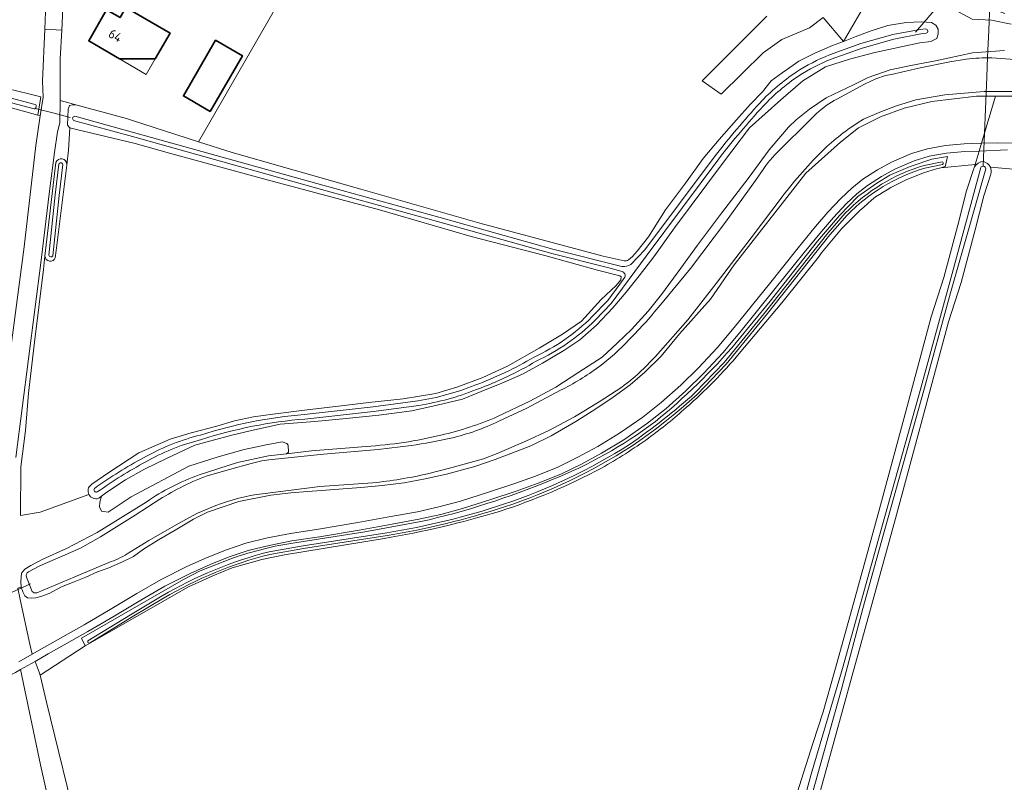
# Model space of a CAD drawing. Extents: x 199200 to 204075, y 460125 to 464703.
# Tile 86 of 174: x 201277 to 201469, y 463757 to 463906. Entities that reach past the tile are written whole.
import ezdxf
from ezdxf.enums import TextEntityAlignment as Align

# ---------------------------------------------------------------- set-up
doc = ezdxf.new("R2010")
doc.units = 0
for name, color, linetype, lineweight in [('B-WE-GR-BOUWLAND-GV', 80, 'Continuous', 13), ('B-WE-GR-GRAS-GV', 60, 'Continuous', 13), ('B-WE-GR-HOUTWAL-GV', 40, 'Continuous', 13), ('B-WE-KW-KUNSTWERK_DUIKER-G', 170, 'Continuous', 18), ('B-WE-OG-BEBOUWING-GV', 7, 'Continuous', 35), ('B-WE-OG-BEBOUWING-T18', 10, 'Continuous', 18), ('B-WE-OG-BEBOUWING_LUIFEL-GV', 7, 'Continuous', 18), ('B-WE-OG-TERREIN_CULTUURSCHEIDING-GV', 7, 'Continuous', 18), ('B-WE-OG-TERREIN_ERF-GV', 7, 'Continuous', 18), ('B-WE-OG-WATER-GV', 130, 'Continuous', 18), ('B-WE-OG-WATER_GREPPEL-GV', 160, 'Continuous', 18), ('B-WE-OG-WATER_SLOOT-GV', 120, 'Continuous', 18), ('B-WE-OG-WEG-GV', 7, 'Continuous', 18), ('B-WE-VH-VERHARDING_ASFALT-GV', 252, 'Continuous', 18), ('B-WE-VH-VERHARDING_BETON-GV', 252, 'Continuous', 18), ('B-WE-VH-VERHARDING_OPEN-GV', 252, 'Continuous', 18)]:
    doc.layers.add(name, color=color, linetype=linetype, lineweight=lineweight)
doc.styles.add('NLCS-ISO-M1000-T18', font='NLCS-ISO.ttf', dxfattribs={"height": 1.8})

msp = doc.modelspace()

# ---------------------------------------------------------------- linework, layer by layer
at = {"layer": 'B-WE-GR-BOUWLAND-GV', "flags": 128}
for points in [[(201263.885, 463801.226), (201264.034, 463801.3), (201265.788, 463802.215), (201267.535, 463803.442), (201269.788, 463804.541), (201271.762, 463805.364), (201271.628, 463806.092), (201271.483, 463811.511), (201272.019, 463817.274), (201272.709, 463822.975), (201275.315, 463841.963), (201277.917, 463861.614), (201280.225, 463881.382), (201281.075, 463887.183), (201280.565, 463887.336), (201239.644, 463898.652), (201184.712, 463914.192), (201126.621, 463930.028), (201119.252, 463932.088), (201119.585, 463929.747)], [(201394.487, 463855.76), (201394.242, 463855.952), (201389.858, 463857.094), (201379.614, 463859.94), (201365.181, 463863.638), (201347.282, 463868.838), (201325.641, 463874.675), (201306.302, 463879.924), (201299.605, 463881.795), (201288.113, 463884.527), (201286.837, 463884.88), (201286.578, 463880.509), (201286.23, 463877.67), (201286.218, 463877.578), (201284.176, 463860.926), (201284.003, 463859.52)], [(201281.985, 463859.845), (201281.68, 463857.23), (201279.939, 463843.009), (201278.767, 463833.102), (201278.207, 463825.798), (201277.264, 463818.704), (201277.188, 463809.234), (201281.023, 463809.864), (201290.561, 463813.318)], [(201291.138, 463815.319), (201294.45, 463817.61), (201300.29, 463821.462), (201306.445, 463824.079), (201310.541, 463825.37), (201315.513, 463826.668), (201319.013, 463827.679), (201322.675, 463828.468), (201326.474, 463829.015), (201333.164, 463829.803), (201339.273, 463830.528), (201345.209, 463831.247), (201351.93, 463832.006), (201358.286, 463832.995), (201362.618, 463834.304), (201367.491, 463836.12), (201372.292, 463838.361), (201378.486, 463841.845), (201383.015, 463844.61), (201386.722, 463847.122), (201390.576, 463851.362), (201393.507, 463854.089), (201394.41, 463855.168), (201394.487, 463855.76)]]:
    msp.add_lwpolyline(points, dxfattribs=at)
at = {"layer": 'B-WE-GR-BOUWLAND-GV'}
for points in [[(201284.003, 463859.52, -0.8221647), (201281.985, 463859.845)], [(201290.561, 463813.318, -0.3563041), (201290.984, 463815.212)], [(201290.984, 463815.212, -0.0340681), (201291.138, 463815.319)]]:
    msp.add_lwpolyline(points, format="xyb", dxfattribs=at)
at = {"layer": 'B-WE-GR-GRAS-GV', "flags": 128}
for points in [[(201280.565, 463887.336), (201281.075, 463887.183), (201281.608, 463890.816), (201281.502, 463893.961), (201281.924, 463904.115), (201282.136, 463909.204), (201282.94, 463924.26), (201283.181, 463926.823), (201284.185, 463939.019), (201284.868, 463945.234), (201285.252, 463949.732), (201286.335, 463953.778), (201287.718, 463957.715), (201289.954, 463962.349), (201293.009, 463969.594), (201297.295, 463977.787), (201301.881, 463987.192), (201304.273, 463991.558)], [(201422.949, 463906.657), (201410.312, 463894.046), (201414.044, 463891.42), (201422.231, 463899.528), (201425.86, 463902.08), (201431.279, 463904.345), (201433.961, 463906.381), (201437.927, 463901.738), (201443.803, 463911.913), (201445.798, 463915.367), (201443.72, 463916.488), (201340.702, 463976.405), (201339.939, 463975.085), (201357.606, 463964.959), (201354.999, 463960.411)], [(201358.392, 463958.466), (201354.999, 463960.411), (201357.606, 463964.959), (201339.939, 463975.085), (201338.195, 463972.069), (201317.625, 463936.501), (201336.852, 463925.289), (201311.991, 463882.139), (201318.548, 463880.021)], [(201126.848, 463948.269), (201119.504, 463937.705), (201118.297, 463935.508), (201121.175, 463934.733), (201122.168, 463934.466), (201132.098, 463931.584), (201147.344, 463927.258), (201161.838, 463923.228), (201174.869, 463919.696), (201189.118, 463915.77), (201212.201, 463909.734), (201238.917, 463902.191), (201274.555, 463892.526), (201278.838, 463891.496), (201281.172, 463890.935), (201280.565, 463887.336)], [(201395.959, 463859.122), (201396.718, 463859.732), (201397.649, 463860.817), (201399.863, 463863.604), (201403.166, 463868.869), (201407.041, 463874.041), (201410.484, 463878.883), (201413.601, 463882.606), (201417.021, 463886.441), (201419.699, 463889.429), (201422.114, 463891.866), (201423.792, 463894.007), (201425.934, 463895.621), (201427.425, 463896.659), (201429.193, 463897.861), (201432.338, 463899.455), (201435.751, 463900.915), (201437.927, 463901.738), (201433.961, 463906.381), (201431.279, 463904.345), (201425.86, 463902.08), (201422.231, 463899.528), (201414.044, 463891.42), (201410.312, 463894.046), (201422.949, 463906.657)], [(201286.23, 463877.67), (201286.578, 463880.509), (201286.837, 463884.88), (201286.371, 463885.358), (201286.52, 463888.473), (201286.776, 463889.233), (201287.334, 463889.345), (201288.034, 463889.345), (201286.609, 463889.733), (201284.956, 463890.183), (201284.892, 463885.847), (201284.396, 463884.093), (201283.854, 463880.033), (201282.861, 463872.504), (201281.21, 463859.026), (201276.273, 463820.563)], [(201464.415, 463880.334), (201461.581, 463880.236), (201458.024, 463879.904), (201454.665, 463879.303), (201451.703, 463878.43), (201447.958, 463876.803), (201445.325, 463875.392), (201442.573, 463873.613), (201440.543, 463871.968), (201438.453, 463870.027), (201435.963, 463867.383), (201433.605, 463864.66), (201430.256, 463860.512), (201424.598, 463853.499), (201417.699, 463844.932), (201414.364, 463840.944), (201410.668, 463836.969), (201407.147, 463833.567), (201403.3, 463830.116), (201399.634, 463827.221), (201395, 463824.003), (201390.666, 463821.389), (201386.741, 463819.247), (201382.72, 463817.275), (201378.302, 463815.503), (201374.004, 463813.98), (201369.022, 463812.316), (201363.524, 463810.564), (201359.26, 463809.418), (201354.995, 463808.485), (201349.772, 463807.519), (201343.338, 463806.345), (201335.618, 463805.079), (201330.175, 463804.251), (201325.758, 463803.368), (201321.646, 463802.361), (201317.928, 463801.119), (201314.23, 463799.638), (201310.319, 463797.892), (201305.392, 463795.397), (201300.711, 463792.674), (201295.482, 463789.572), (201290.354, 463786.555), (201282.595, 463782.188), (201280.047, 463780.74), (201280.863, 463778.662), (201281.017, 463778.034), (201289.802, 463783.756), (201289.121, 463785.249), (201309.042, 463796.739), (201312.311, 463798.447), (201318.61, 463800.881)], [(201318.548, 463880.021), (201343.64, 463872.917), (201366.897, 463866.268), (201390.97, 463859.797), (201395.077, 463858.914)], [(201456.886, 463877.07), (201463.624, 463877.679), (201464.415, 463880.334)], [(201290.561, 463813.318), (201281.023, 463809.864), (201277.188, 463809.234), (201277.264, 463818.704), (201278.207, 463825.798), (201278.767, 463833.102), (201279.939, 463843.009), (201281.68, 463857.23), (201281.985, 463859.845), (201284.117, 463878.108)], [(201416.979, 463842.968), (201423.592, 463851.048), (201432.839, 463862.721), (201437.134, 463867.735), (201440.733, 463871.471), (201444.418, 463874.091), (201446.973, 463875.597), (201450.956, 463877.339), (201455.165, 463878.736), (201458.187, 463879.239), (201457.736, 463877.282)], [(201463.49, 463877.228), (201463.624, 463877.679), (201456.886, 463877.07)], [(201397.495, 463667.472), (201398.968, 463666.728), (201401.166, 463674.69), (201402.627, 463674.229), (201406.115, 463673.128), (201416.197, 463710.657), (201425.494, 463743.887), (201427.042, 463749.301), (201429.704, 463757.74), (201431.932, 463764.696), (201433.952, 463770.928), (201436.2, 463778.938), (201439.607, 463791.135), (201444.667, 463809.52), (201449.671, 463828.05), (201455.03, 463848.003), (201457.529, 463855.679), (201460.257, 463865.841), (201461.947, 463872.56), (201463.366, 463876.931)], [(201466.695, 463875.85), (201465.312, 463871.592), (201463.645, 463864.96), (201460.886, 463854.683), (201458.386, 463847.007), (201453.051, 463827.14), (201448.044, 463808.599), (201442.98, 463790.2), (201439.57, 463777.994), (201432.603, 463752.516)], [(201642.22, 463797.58), (201636.915, 463799.364), (201630.484, 463801.526), (201573.731, 463821.925), (201554.679, 463830.311), (201544.916, 463835.121), (201503.245, 463866.534), (201489.514, 463874.154), (201481.812, 463875.867), (201473.324, 463876.588), (201466.595, 463877.159)], [(201433.023, 463859.649), (201425.847, 463850.713), (201417.551, 463840.812)], [(201401.009, 463827.428), (201401.112, 463827.504)], [(201329.162, 463821.259), (201329.555, 463821.604), (201329.451, 463822.918), (201329.2, 463823.273), (201328.282, 463823.596), (201325.194, 463823.023), (201320.896, 463822.063), (201315.805, 463820.644), (201310.047, 463818.85), (201298.801, 463812.883), (201294.336, 463809.878), (201293.001, 463810.045), (201292.604, 463810.901), (201292.688, 463811.819), (201293.023, 463812.976), (201292.467, 463812.567)], [(201312.097, 463817.118), (201319.547, 463819.577), (201325.65, 463820.839), (201329.162, 463821.259)], [(201380.775, 463816.105), (201380.909, 463816.159)], [(201276.712, 463795.038), (201277.355, 463795.211), (201277.237, 463796.366), (201277.371, 463797.972), (201278.047, 463798.744), (201279.235, 463799.474), (201281.565, 463800.681), (201286.191, 463802.783), (201292.156, 463805.901), (201301.758, 463811.83)], [(201330.761, 463803.899), (201344.424, 463806.013), (201355.383, 463808.014)], [(201348.189, 463804.748), (201328.722, 463801.553), (201324.317, 463800.651), (201318.557, 463799.004), (201314.743, 463797.422), (201310.04, 463795.289), (201289.802, 463783.756), (201281.017, 463778.034), (201282.308, 463772.778), (201288.693, 463746.494), (201292.691, 463729.196), (201294.039, 463718.725), (201293.812, 463710.661), (201293.446, 463708.914), (201294.995, 463707.751), (201299.679, 463706.325), (201312.48, 463702.614), (201324.917, 463699.384), (201328.895, 463697.989), (201333.288, 463696.03), (201339.23, 463692.832)], [(201286.988, 463734.425), (201281.094, 463760.57), (201277.223, 463779.136), (201276.212, 463778.562), (201271.516, 463776.16), (201267.21, 463774.067), (201263.279, 463772.244), (201259.926, 463771.053), (201256.934, 463770.26), (201252.98, 463769.438), (201249.927, 463768.695), (201247.425, 463767.805), (201245.346, 463766.535), (201243.779, 463765.326), (201241.917, 463763.538), (201239.983, 463761.344), (201234.964, 463755.425)]]:
    msp.add_lwpolyline(points, dxfattribs=at)
at = {"layer": 'B-WE-GR-GRAS-GV'}
for points in [[(201284.117, 463878.108, -0.8813085), (201286.23, 463877.67)], [(201456.886, 463877.07, 0.0831918), (201444.182, 463871.39)], [(201457.736, 463877.282, 0.0055353), (201456.886, 463877.07)], [(201463.366, 463876.931, -0.0427875), (201463.49, 463877.228)], [(201466.595, 463877.159, -0.1726355), (201466.695, 463875.85)], [(201444.182, 463871.39, 0.0615722), (201433.023, 463859.649)], [(201395.077, 463858.914, 0.219512), (201395.959, 463859.122)], [(201401.112, 463827.504, 0.0460543), (201416.979, 463842.968)], [(201417.551, 463840.812, -0.0374767), (201407.196, 463830.274)], [(201407.196, 463830.274, -0.0243549), (201399.841, 463824.327)], [(201380.909, 463816.159, 0.0652449), (201401.009, 463827.428)], [(201399.841, 463824.327, -0.0272093), (201390.666, 463818.463)], [(201390.666, 463818.463, -0.0437894), (201370.705, 463809.995)], [(201301.758, 463811.83, -0.067818), (201312.097, 463817.118)], [(201355.383, 463808.014, 0.0421186), (201380.775, 463816.105)], [(201292.467, 463812.567, -0.3826125), (201290.561, 463813.318)], [(201370.705, 463809.995, -0.0317491), (201348.189, 463804.748)], [(201318.61, 463800.881, -0.04624), (201330.761, 463803.899)]]:
    msp.add_lwpolyline(points, format="xyb", dxfattribs=at)
at = {"layer": 'B-WE-GR-HOUTWAL-GV', "flags": 128}
for points in [[(201443.803, 463911.913), (201437.927, 463901.738), (201440.214, 463902.603), (201443.115, 463903.695), (201446.55, 463904.844), (201450.122, 463905.426), (201453.171, 463905.552), (201455.069, 463905.437), (201455.924, 463904.873), (201456.403, 463904.124), (201456.381, 463903.197), (201456.109, 463902.292), (201454.992, 463901.736), (201452.789, 463901.465), (201444.059, 463899.564), (201439.109, 463898.278), (201434.369, 463896.732), (201429.993, 463894.06), (201425.654, 463890.297), (201419.57, 463884.834), (201414.457, 463878.176), (201404.928, 463865.325), (201400.905, 463859.712), (201398.022, 463855.985), (201395.445, 463852.806), (201392.845, 463849.707), (201389.648, 463846.351), (201386.437, 463843.523), (201383.317, 463841.378), (201379.108, 463838.948), (201375.224, 463836.808), (201371.17, 463835.06), (201367.162, 463833.409), (201363.508, 463831.935), (201358.568, 463830.752), (201353.61, 463829.656), (201347.155, 463828.773), (201340.826, 463828.125), (201334.673, 463827.576), (201327.903, 463827.013), (201322.926, 463825.951), (201318.702, 463824.942), (201314.342, 463823.805), (201311.239, 463822.928), (201305.815, 463820.415), (201301.445, 463818.23), (201297.705, 463816.146), (201294.054, 463813.734), (201293.023, 463812.976)], [(201470.646, 463905.093), (201466.786, 463905.885), (201463.041, 463906.067)], [(201370.361, 463828.525), (201376.657, 463831.526), (201381.765, 463834.259), (201386.231, 463837.201), (201390.775, 463840.083), (201393.793, 463842.88), (201396.482, 463845.484), (201399.742, 463849.087), (201402.342, 463852.355), (201406.161, 463857.468), (201409.388, 463861.996), (201414.055, 463868.24), (201419.289, 463874.965), (201423.381, 463880.57), (201425.673, 463883.257), (201427.18, 463885.007), (201428.665, 463886.409), (201431.274, 463888.517), (201434.52, 463890.7), (201439.971, 463893.346), (201442.734, 463894.698), (201447.033, 463896.184), (201451.059, 463897.051), (201455.893, 463897.945), (201463.071, 463899.492), (201469.335, 463899.974)], [(201293.023, 463812.976), (201292.688, 463811.819), (201292.604, 463810.901), (201293.001, 463810.045), (201294.336, 463809.878), (201298.801, 463812.883), (201310.047, 463818.85), (201315.805, 463820.644), (201320.896, 463822.063), (201325.194, 463823.023), (201328.282, 463823.596), (201329.2, 463823.273), (201329.451, 463822.918), (201329.555, 463821.604), (201329.162, 463821.259), (201334.019, 463821.839), (201344.705, 463822.699)]]:
    msp.add_lwpolyline(points, dxfattribs=at)
msp.add_lwpolyline([(201277.355, 463795.211), (201276.712, 463795.038), (201277.13, 463792.827), (201279.022, 463784.132), (201279.493, 463782.151), (201281.857, 463783.494), (201289.606, 463787.855), (201294.719, 463790.863), (201299.951, 463793.967), (201304.675, 463796.716), (201309.674, 463799.247), (201313.645, 463801.02), (201317.411, 463802.528), (201321.229, 463803.803), (201325.432, 463804.833), (201329.915, 463805.729), (201335.384, 463806.561), (201343.082, 463807.823), (201349.501, 463808.994), (201354.698, 463809.956), (201358.905, 463810.876), (201363.101, 463812.004), (201368.557, 463813.742), (201373.516, 463815.398), (201377.772, 463816.907), (201382.11, 463818.646), (201386.051, 463820.579), (201389.919, 463822.69), (201394.184, 463825.263), (201398.741, 463828.427), (201402.333, 463831.264), (201406.125, 463834.665), (201409.597, 463838.02), (201413.239, 463841.937), (201416.539, 463845.884), (201423.431, 463854.441), (201429.089, 463861.454), (201432.454, 463865.622), (201434.85, 463868.389), (201437.395, 463871.092), (201439.559, 463873.102), (201441.691, 463874.829), (201444.562, 463876.685), (201447.304, 463878.154), (201451.19, 463879.843), (201454.32, 463880.765), (201457.822, 463881.392), (201461.485, 463881.734), (201464.866, 463881.851), (201467.607, 463891.055), (201463.901, 463891.068), (201455.177, 463890.017), (201449.759, 463888.704), (201445.139, 463887.005), (201440.814, 463884.869), (201437.351, 463882.078), (201430.531, 463876.027), (201426.394, 463870.699), (201421.428, 463864.361), (201416.579, 463858.12), (201411.91, 463851.41), (201405.862, 463844.643), (201402.306, 463840.284), (201399.124, 463837.171), (201396.225, 463834.736), (201392.964, 463832.3), (201389.527, 463830.039), (201385.67, 463827.558), (201380.805, 463824.774), (201376.841, 463822.804), (201369.876, 463820.117), (201365.945, 463818.774), (201360.377, 463817.265), (201356.221, 463816.397), (201352.133, 463815.619), (201347.811, 463815.094), (201343.67, 463814.678), (201337.657, 463814.209), (201333.281, 463813.926), (201330.009, 463813.647), (201326.087, 463813.167), (201319.864, 463811.952), (201316.982, 463810.949), (201313.718, 463809.862), (201310.966, 463808.481), (201307.424, 463806.382), (201304.14, 463804.491), (201301.222, 463802.62), (201299.274, 463801.233), (201297.105, 463800.141), (201294.419, 463799.03), (201292.262, 463798.211), (201289.959, 463797.186), (201287.65, 463796.286), (201285.227, 463795.268), (201282.789, 463794.019), (201281.173, 463793.434), (201280.17, 463793.123), (201279.354, 463793.069), (201278.572, 463793.134), (201278.058, 463793.546), (201277.676, 463794.328)], close=True, dxfattribs=at)
at = {"layer": 'B-WE-GR-HOUTWAL-GV'}
for points in [[(201359.286, 463824.885, 0.0458165), (201370.361, 463828.525)], [(201344.705, 463822.699, 0.0445338), (201359.286, 463824.885)]]:
    msp.add_lwpolyline(points, format="xyb", dxfattribs=at)
at = {"layer": 'B-WE-KW-KUNSTWERK_DUIKER-G', "flags": 128}
for points in [[(201451.981, 463903.541), (201458.903, 463911.69), (201465.559, 463919.527), (201466.053, 463919.64)], [(201466.938, 463919.841), (201466.894, 463918.795), (201466.277, 463903.945), (201466.057, 463898.67), (201465.898, 463894.841), (201465.176, 463877.502)], [(201280.091, 463888.638), (201283.509, 463887.767), (201286.929, 463886.895)], [(201271.956, 463792.642), (201275.566, 463794.269), (201279.176, 463795.896)]]:
    msp.add_lwpolyline(points, dxfattribs=at)
at = {"layer": 'B-WE-OG-BEBOUWING-GV', "flags": 128}
for points in [[(201296.511, 463898.328), (201303.528, 463898.351), (201306.423, 463903.355), (201297.777, 463908.352), (201296.641, 463906.368), (201293.996, 463907.872), (201290.519, 463901.805)], [(201314.246, 463888.023), (201320.535, 463898.897), (201315.297, 463901.948), (201309.008, 463891.074)]]:
    msp.add_lwpolyline(points, close=True, dxfattribs=at)
at = {"layer": 'B-WE-OG-BEBOUWING_LUIFEL-GV', "flags": 128}
msp.add_lwpolyline([(201296.511, 463898.328), (201301.754, 463895.285), (201303.528, 463898.351)], close=True, dxfattribs=at)
at = {"layer": 'B-WE-OG-TERREIN_CULTUURSCHEIDING-GV', "flags": 128}
for points in [[(201469.433, 463907.18), (201465.68, 463908.537), (201458.925, 463911.324), (201451.931, 463914.707), (201443.849, 463918.707), (201435.845, 463923.079), (201424.189, 463929.569), (201405.512, 463940.398), (201383.042, 463953.667), (201361.884, 463966.357), (201343.196, 463977.314), (201334.093, 463982.691), (201332.834, 463982.077), (201332.253, 463981.317), (201332.523, 463981.163), (201340.702, 463976.405), (201443.72, 463916.488), (201445.798, 463915.367), (201463.041, 463906.067), (201466.786, 463905.885), (201470.646, 463905.093)], [(201469.916, 463880.577), (201464.415, 463880.334), (201463.624, 463877.679), (201463.49, 463877.228)], [(201466.595, 463877.159), (201473.324, 463876.588)]]:
    msp.add_lwpolyline(points, dxfattribs=at)
at = {"layer": 'B-WE-OG-TERREIN_CULTUURSCHEIDING-GV'}
for points in [[(201463.49, 463877.228, -0.283048), (201465.229, 463878.276)], [(201465.229, 463878.276, -0.2380079), (201466.595, 463877.159)]]:
    msp.add_lwpolyline(points, format="xyb", dxfattribs=at)
at = {"layer": 'B-WE-OG-TERREIN_ERF-GV', "flags": 128}
msp.add_lwpolyline([(201285.383, 463906.714), (201285.241, 463903.944), (201284.951, 463898.309), (201284.955, 463897.309), (201284.978, 463891.716), (201284.956, 463890.183), (201286.609, 463889.733), (201288.034, 463889.345), (201297.919, 463886.653), (201298.858, 463886.379), (201311.991, 463882.139), (201336.852, 463925.289)], dxfattribs=at)
for points in [[(201290.519, 463901.805), (201293.996, 463907.872), (201296.641, 463906.368), (201297.777, 463908.352), (201306.423, 463903.355), (201303.528, 463898.351), (201296.511, 463898.328)], [(201314.246, 463888.023), (201309.008, 463891.074), (201315.297, 463901.948), (201320.535, 463898.897)]]:
    msp.add_lwpolyline(points, close=True, dxfattribs=at)
at = {"layer": 'B-WE-OG-WATER-GV', "flags": 128}
for points in [[(201457.159, 463878.254), (201453.652, 463877.515)], [(201453.783, 463877.001), (201457.268, 463877.735)], [(201438.25, 463868.198), (201434.833, 463864.309), (201422.681, 463848.984), (201414.582, 463839.095), (201408.959, 463833.212)], [(201325.889, 463801.621), (201332.489, 463802.747), (201348.823, 463805.304), (201348.824, 463805.304), (201350.276, 463805.548), (201351.725, 463805.807), (201353.173, 463806.08), (201354.618, 463806.367), (201356.06, 463806.668), (201357.499, 463806.983), (201358.936, 463807.312), (201360.369, 463807.656), (201361.799, 463808.013), (201363.225, 463808.385), (201364.648, 463808.77), (201366.066, 463809.169), (201367.48, 463809.581), (201368.89, 463810.008), (201370.295, 463810.448), (201371.695, 463810.901), (201373.317, 463811.451), (201374.931, 463812.026), (201376.537, 463812.626), (201378.134, 463813.252), (201379.723, 463813.903), (201381.301, 463814.578), (201382.869, 463815.279), (201384.427, 463816.003), (201385.972, 463816.752), (201387.506, 463817.525), (201389.027, 463818.321), (201390.535, 463819.141), (201392.03, 463819.984), (201393.51, 463820.849), (201394.975, 463821.736), (201396.426, 463822.646), (201398.122, 463823.829), (201399.785, 463825.031), (201401.428, 463826.261), (201403.049, 463827.52), (201404.65, 463828.805), (201406.228, 463830.117), (201407.783, 463831.456), (201409.315, 463832.819), (201409.329, 463832.832), (201414.979, 463838.743), (201423.093, 463848.651), (201435.24, 463863.969), (201438.64, 463867.838)], [(201348.739, 463805.827), (201332.404, 463803.27), (201325.779, 463802.14)], [(201304.843, 463793.527), (201298.712, 463789.86), (201290.368, 463784.761)], [(201290.644, 463784.309), (201298.986, 463789.407), (201305.113, 463793.071)]]:
    msp.add_lwpolyline(points, dxfattribs=at)
at = {"layer": 'B-WE-OG-WATER-GV'}
for points in [[(201457.268, 463877.735, 0.693132), (201457.159, 463878.254)], [(201453.652, 463877.515, 0.1278468), (201438.25, 463868.198)], [(201438.64, 463867.838, -0.1276128), (201453.783, 463877.001)], [(201408.959, 463833.212, -0.0338075), (201396.141, 463823.093)], [(201396.141, 463823.093, -0.0623027), (201371.53, 463811.405)], [(201371.53, 463811.405, -0.0390624), (201348.739, 463805.827)], [(201325.779, 463802.14, 0.0702277), (201304.843, 463793.527)], [(201305.113, 463793.071, -0.0701284), (201325.889, 463801.621)], [(201290.368, 463784.761, 0.5556799), (201290.644, 463784.309)]]:
    msp.add_lwpolyline(points, format="xyb", dxfattribs=at)
at = {"layer": 'B-WE-OG-WATER_GREPPEL-GV', "flags": 128}
for points in [[(201284.683, 463877.769), (201283.965, 463871.755), (201282.729, 463859.99)], [(201283.518, 463859.907), (201284.753, 463871.667), (201285.47, 463877.675)]]:
    msp.add_lwpolyline(points, dxfattribs=at)
at = {"layer": 'B-WE-OG-WATER_GREPPEL-GV'}
for points in [[(201285.47, 463877.675, 0.8152156), (201284.683, 463877.769)], [(201282.729, 463859.99, 0.7132717), (201283.518, 463859.907)]]:
    msp.add_lwpolyline(points, format="xyb", dxfattribs=at)
at = {"layer": 'B-WE-OG-WATER_SLOOT-GV', "flags": 128}
for points in [[(200813.336, 464021.408), (200828.191, 464016.84), (200861.427, 464006.144), (200884.803, 463998.579), (200897.845, 463994.16), (200898.607, 463993.902), (200908.141, 463990.79), (200924.22, 463986.025), (200945.199, 463980.415), (200980.559, 463970.621), (201032.14, 463956.261), (201080.015, 463943.054), (201119.252, 463932.088), (201126.621, 463930.028), (201184.712, 463914.192), (201239.644, 463898.652), (201280.565, 463887.336), (201281.172, 463890.935), (201278.838, 463891.496), (201274.555, 463892.526), (201238.917, 463902.191), (201212.201, 463909.734)], [(201279.84, 463888.564), (201270.226, 463891.121), (201248.651, 463897.127), (201227.291, 463903.153), (201205.623, 463909.385), (201187.856, 463914.318), (201172.603, 463918.728), (201152.22, 463924.303), (201134.89, 463929.033), (201120.755, 463933.127), (201109.574, 463936.189), (201097.767, 463939.409), (201082.465, 463943.648)], [(201082.465, 463943.648), (201097.767, 463939.409), (201109.574, 463936.189), (201120.755, 463933.127), (201134.89, 463929.033), (201152.22, 463924.303), (201172.603, 463918.728), (201187.856, 463914.318), (201205.623, 463909.385), (201227.291, 463903.153), (201248.651, 463897.127), (201270.226, 463891.121), (201279.84, 463888.564)], [(201082.698, 463944.499), (201098.001, 463940.261), (201109.807, 463937.04), (201120.994, 463933.976), (201135.129, 463929.883), (201152.453, 463925.155), (201172.842, 463919.578), (201188.097, 463915.167), (201205.864, 463910.234), (201227.533, 463904.002), (201248.889, 463897.977), (201270.458, 463891.973), (201280.067, 463889.417)], [(201280.067, 463889.417), (201270.458, 463891.973), (201248.889, 463897.977), (201227.533, 463904.002), (201205.864, 463910.234), (201188.097, 463915.167), (201172.842, 463919.578), (201152.453, 463925.155), (201135.129, 463929.883), (201120.994, 463933.976), (201109.807, 463937.04), (201098.001, 463940.261), (201082.698, 463944.499)], [(201292.467, 463812.567), (201293.023, 463812.976), (201294.054, 463813.734), (201297.705, 463816.146), (201301.445, 463818.23), (201305.815, 463820.415), (201311.239, 463822.928), (201314.342, 463823.805), (201318.702, 463824.942), (201322.926, 463825.951), (201327.903, 463827.013), (201334.673, 463827.576), (201340.826, 463828.125), (201347.155, 463828.773), (201353.61, 463829.656), (201358.568, 463830.752), (201363.508, 463831.935), (201367.162, 463833.409), (201371.17, 463835.06), (201375.224, 463836.808), (201379.108, 463838.948), (201383.317, 463841.378), (201386.437, 463843.523), (201389.648, 463846.351), (201392.845, 463849.707), (201395.445, 463852.806), (201398.022, 463855.985), (201400.905, 463859.712), (201404.928, 463865.325), (201414.457, 463878.176), (201419.57, 463884.834), (201425.654, 463890.297), (201429.993, 463894.06), (201434.369, 463896.732), (201439.109, 463898.278), (201444.059, 463899.564), (201452.789, 463901.465), (201454.992, 463901.736), (201456.109, 463902.292), (201456.381, 463903.197), (201456.403, 463904.124), (201455.924, 463904.873), (201455.069, 463905.437), (201453.171, 463905.552), (201450.122, 463905.426), (201446.55, 463904.844), (201443.115, 463903.695), (201440.214, 463902.603), (201437.927, 463901.738), (201435.751, 463900.915), (201432.338, 463899.455), (201429.193, 463897.861), (201427.425, 463896.659), (201425.934, 463895.621), (201423.792, 463894.007), (201422.114, 463891.866), (201419.699, 463889.429), (201417.021, 463886.441), (201413.601, 463882.606), (201410.484, 463878.883), (201407.041, 463874.041), (201403.166, 463868.869), (201399.863, 463863.604), (201397.649, 463860.817), (201396.718, 463859.732), (201395.959, 463859.122)], [(201435.158, 463899.1), (201441.27, 463901.287), (201447.523, 463903.041), (201452.85, 463904.078), (201454.009, 463904.163)], [(201454.009, 463904.163), (201452.85, 463904.078), (201447.523, 463903.041), (201441.27, 463901.287), (201435.158, 463899.1)], [(201454.069, 463903.304), (201453.022, 463903.194), (201447.731, 463902.164), (201441.544, 463900.428), (201435.491, 463898.262)], [(201435.491, 463898.262), (201441.544, 463900.428), (201447.731, 463902.164), (201453.022, 463903.194), (201454.069, 463903.304)], [(201469.335, 463899.974), (201463.071, 463899.492), (201455.893, 463897.945), (201451.059, 463897.051), (201447.033, 463896.184), (201442.734, 463894.698), (201439.971, 463893.346), (201434.52, 463890.7), (201431.274, 463888.517), (201428.665, 463886.409), (201427.18, 463885.007), (201425.673, 463883.257), (201423.381, 463880.57), (201419.289, 463874.965), (201414.055, 463868.24), (201409.388, 463861.996), (201406.161, 463857.468), (201402.342, 463852.355), (201399.742, 463849.087), (201396.482, 463845.484), (201393.793, 463842.88), (201390.775, 463840.083), (201386.231, 463837.201), (201381.765, 463834.259), (201376.657, 463831.526), (201370.361, 463828.525)], [(201447.288, 463895.295), (201452.868, 463896.554), (201458.701, 463897.73), (201461.861, 463898.258)], [(201461.861, 463898.258), (201458.701, 463897.73), (201452.868, 463896.554), (201447.288, 463895.295)], [(201466.844, 463898.54), (201472.215, 463898.131), (201479.119, 463897.481), (201484.205, 463896.671), (201488.52, 463895.598)], [(201488.52, 463895.598), (201484.205, 463896.671), (201479.119, 463897.481), (201472.215, 463898.131), (201466.844, 463898.54)], [(201436.625, 463890.469), (201441.979, 463893.352), (201444.231, 463894.4)], [(201444.231, 463894.4), (201441.979, 463893.352), (201436.625, 463890.469)], [(201472.353, 463891.931), (201465.408, 463891.98), (201457.705, 463891.329), (201452.003, 463890.292), (201448.281, 463889.152), (201445.345, 463888.052), (201441.814, 463886.566)], [(201441.814, 463886.566), (201445.345, 463888.052), (201448.281, 463889.152), (201452.003, 463890.292), (201457.705, 463891.329), (201465.408, 463891.98), (201472.353, 463891.931)], [(201395.077, 463858.914), (201390.97, 463859.797), (201366.897, 463866.268), (201343.64, 463872.917), (201318.548, 463880.021), (201311.991, 463882.139), (201298.858, 463886.379), (201297.919, 463886.653), (201288.034, 463889.345), (201287.334, 463889.345), (201286.776, 463889.233), (201286.52, 463888.473), (201286.371, 463885.358), (201286.837, 463884.88), (201288.113, 463884.527), (201299.605, 463881.795), (201306.302, 463879.924), (201325.641, 463874.675), (201347.282, 463868.838), (201365.181, 463863.638), (201379.614, 463859.94), (201389.858, 463857.094), (201394.242, 463855.952), (201394.487, 463855.76), (201394.41, 463855.168), (201393.507, 463854.089), (201390.576, 463851.362), (201386.722, 463847.122), (201383.015, 463844.61), (201378.486, 463841.845), (201372.292, 463838.361), (201367.491, 463836.12), (201362.618, 463834.304), (201358.286, 463832.995), (201351.93, 463832.006), (201345.209, 463831.247)], [(201326.087, 463813.167), (201330.009, 463813.647), (201333.281, 463813.926), (201337.657, 463814.209), (201343.67, 463814.678), (201347.811, 463815.094), (201352.133, 463815.619), (201356.221, 463816.397), (201360.377, 463817.265), (201365.945, 463818.774), (201369.876, 463820.117), (201376.841, 463822.804), (201380.805, 463824.774), (201385.67, 463827.558), (201389.527, 463830.039), (201392.964, 463832.3), (201396.225, 463834.736), (201399.124, 463837.171), (201402.306, 463840.284), (201405.862, 463844.643), (201411.91, 463851.41), (201416.579, 463858.12), (201421.428, 463864.361), (201426.394, 463870.699), (201430.531, 463876.027), (201437.351, 463882.078), (201440.814, 463884.869), (201445.139, 463887.005), (201449.759, 463888.704), (201455.177, 463890.017), (201463.901, 463891.068), (201467.607, 463891.055), (201475.492, 463891.028)], [(201425.964, 463880.996), (201430.683, 463885.72), (201432.659, 463887.656)], [(201432.659, 463887.656), (201430.683, 463885.72), (201425.964, 463880.996)], [(201394.677, 463856.813), (201392.105, 463857.55), (201380.941, 463860.356), (201358.636, 463866.61), (201336.01, 463872.845), (201299.071, 463883.163), (201287.573, 463886.311)], [(201287.573, 463886.311), (201299.071, 463883.163), (201336.01, 463872.845), (201358.636, 463866.61), (201380.941, 463860.356), (201392.105, 463857.55), (201394.677, 463856.813)], [(201287.796, 463887.128), (201299.297, 463883.98), (201336.237, 463873.661), (201358.863, 463867.426), (201381.158, 463861.174), (201394.655, 463857.783)], [(201394.655, 463857.783), (201381.158, 463861.174), (201358.863, 463867.426), (201336.237, 463873.661), (201299.297, 463883.98), (201287.796, 463887.128)], [(201284.117, 463878.108), (201281.985, 463859.845)], [(201282.729, 463859.99), (201283.965, 463871.755), (201284.683, 463877.769)], [(201285.47, 463877.675), (201284.753, 463871.667), (201283.518, 463859.907)], [(201284.003, 463859.52), (201284.176, 463860.926), (201286.218, 463877.578), (201286.23, 463877.67)], [(201413.58, 463878.842), (201399.363, 463859.815), (201392.557, 463850.592), (201389.416, 463847.321)], [(201389.416, 463847.321), (201392.557, 463850.592), (201399.363, 463859.815), (201413.58, 463878.842)], [(201396.412, 463858.2), (201399.148, 463861.032), (201412.869, 463879.395)], [(201412.869, 463879.395), (201399.148, 463861.032), (201396.412, 463858.2)], [(201457.736, 463877.282), (201458.187, 463879.239), (201455.165, 463878.736), (201450.956, 463877.339), (201446.973, 463875.597), (201444.418, 463874.091), (201440.733, 463871.471), (201437.134, 463867.735), (201432.839, 463862.721), (201423.592, 463851.048), (201416.979, 463842.968)], [(201453.652, 463877.515), (201457.159, 463878.254)], [(201457.268, 463877.735), (201453.783, 463877.001)], [(201402.523, 463850.739), (201408.028, 463857.388), (201414.836, 463866.431), (201420.752, 463874.605), (201422.337, 463876.941)], [(201422.337, 463876.941), (201420.752, 463874.605), (201414.836, 463866.431), (201408.028, 463857.388), (201402.523, 463850.739)], [(201463.366, 463876.931), (201461.947, 463872.56), (201460.257, 463865.841), (201457.529, 463855.679), (201455.03, 463848.003), (201449.671, 463828.05), (201444.667, 463809.52), (201439.607, 463791.135), (201436.2, 463778.938), (201433.952, 463770.928), (201431.932, 463764.696), (201429.704, 463757.74), (201427.042, 463749.301), (201425.494, 463743.887), (201416.197, 463710.657), (201406.115, 463673.128), (201410.723, 463671.674)], [(201408.598, 463674.142), (201413.962, 463694.589), (201424.219, 463731.687), (201431.617, 463758.727), (201437.71, 463779.382), (201445.059, 463805.783), (201452.873, 463833.602), (201459.118, 463856.431), (201464.711, 463877.124)], [(201464.711, 463877.124), (201459.118, 463856.431), (201452.873, 463833.602), (201445.059, 463805.783), (201437.71, 463779.382), (201431.617, 463758.727), (201424.219, 463731.687), (201413.962, 463694.589), (201408.598, 463674.142)], [(201465.687, 463876.858), (201461.795, 463863.161), (201458.819, 463852.66), (201453.553, 463833.413), (201445.739, 463805.593), (201441.695, 463791.064), (201437.518, 463775.315), (201432.925, 463758.831), (201427.245, 463738.566), (201417.764, 463704.198), (201409.476, 463673.91)], [(201409.476, 463673.91), (201417.764, 463704.198), (201427.245, 463738.566), (201432.925, 463758.831), (201437.518, 463775.315), (201441.695, 463791.064), (201445.739, 463805.593), (201453.553, 463833.413), (201458.819, 463852.66), (201461.795, 463863.161), (201465.687, 463876.858)], [(201410.723, 463671.674), (201414.566, 463686.551), (201418.007, 463698.501), (201424.836, 463723.137), (201432.603, 463752.516), (201439.57, 463777.994), (201442.98, 463790.2), (201448.044, 463808.599), (201453.051, 463827.14), (201458.386, 463847.007), (201460.886, 463854.683), (201463.645, 463864.96), (201465.312, 463871.592), (201466.695, 463875.85)], [(201425.921, 463871.393), (201419.887, 463863.421), (201413.075, 463854.506), (201407.51, 463847.379), (201401.169, 463840.26)], [(201401.169, 463840.26), (201407.51, 463847.379), (201413.075, 463854.506), (201419.887, 463863.421), (201425.921, 463871.393)], [(201408.959, 463833.212), (201414.582, 463839.095), (201422.681, 463848.984), (201434.833, 463864.309), (201438.25, 463868.198)], [(201438.64, 463867.838), (201435.24, 463863.969), (201423.093, 463848.651), (201414.979, 463838.743), (201409.329, 463832.832), (201409.315, 463832.819), (201407.783, 463831.456), (201406.228, 463830.117), (201404.65, 463828.805), (201403.049, 463827.52), (201401.428, 463826.261), (201399.785, 463825.031), (201398.122, 463823.829), (201396.426, 463822.646), (201394.975, 463821.736), (201393.51, 463820.849), (201392.03, 463819.984), (201390.535, 463819.141), (201389.027, 463818.321), (201387.506, 463817.525), (201385.972, 463816.752), (201384.427, 463816.003), (201382.869, 463815.279), (201381.301, 463814.578), (201379.723, 463813.903), (201378.134, 463813.252), (201376.537, 463812.626), (201374.931, 463812.026), (201373.317, 463811.451), (201371.695, 463810.901), (201370.295, 463810.448), (201368.89, 463810.008), (201367.48, 463809.581), (201366.066, 463809.169), (201364.648, 463808.77), (201363.225, 463808.385), (201361.799, 463808.013), (201360.369, 463807.656), (201358.936, 463807.312), (201357.499, 463806.983), (201356.06, 463806.668), (201354.618, 463806.367), (201353.173, 463806.08), (201351.725, 463805.807), (201350.276, 463805.548), (201348.824, 463805.304), (201348.823, 463805.304), (201332.489, 463802.747), (201325.889, 463801.621)], [(201417.551, 463840.812), (201425.847, 463850.713), (201433.023, 463859.649)], [(201388.781, 463847.96), (201391.867, 463851.174), (201394.206, 463854.344), (201395.235, 463855.696)], [(201395.235, 463855.696), (201394.206, 463854.344), (201391.867, 463851.174), (201388.781, 463847.96)], [(201394.657, 463834.282), (201390.214, 463831.392), (201385.374, 463828.448), (201380.346, 463825.773), (201375.903, 463823.733), (201370.3, 463821.302), (201367.612, 463820.296), (201361.246, 463818.493), (201356.681, 463817.335)], [(201356.681, 463817.335), (201361.246, 463818.493), (201367.612, 463820.296), (201370.3, 463821.302), (201375.903, 463823.733), (201380.346, 463825.773), (201385.374, 463828.448), (201390.214, 463831.392), (201394.657, 463834.282)], [(201370.618, 463827.598), (201376.083, 463830.163), (201382.629, 463833.643)], [(201382.629, 463833.643), (201376.083, 463830.163), (201370.618, 463827.598)], [(201332.624, 463828.934), (201346.051, 463830.429), (201354.821, 463831.582)], [(201354.821, 463831.582), (201346.051, 463830.429), (201332.624, 463828.934)], [(201345.209, 463831.247), (201339.273, 463830.528), (201333.164, 463829.803), (201326.474, 463829.015), (201322.675, 463828.468), (201319.013, 463827.679), (201315.513, 463826.668), (201310.541, 463825.37), (201306.445, 463824.079), (201300.29, 463821.462), (201294.45, 463817.61), (201291.138, 463815.319)], [(201354.96, 463830.691), (201346.16, 463829.535), (201332.722, 463828.038)], [(201332.722, 463828.038), (201346.16, 463829.535), (201354.96, 463830.691)], [(201401.112, 463827.504), (201401.009, 463827.428)], [(201344.705, 463822.699), (201334.019, 463821.839), (201329.162, 463821.259), (201325.65, 463820.839), (201319.547, 463819.577), (201312.097, 463817.118)], [(201314.125, 463817.077), (201318.012, 463818.168), (201322.256, 463819.389), (201324.351, 463819.863), (201325.713, 463820.079), (201336.36, 463821.196), (201347.026, 463822.079), (201353.475, 463822.876)], [(201353.475, 463822.876), (201347.026, 463822.079), (201336.36, 463821.196), (201325.713, 463820.079), (201324.351, 463819.863), (201322.256, 463819.389), (201318.012, 463818.168), (201314.125, 463817.077)], [(201380.909, 463816.159), (201380.775, 463816.105)], [(201291.669, 463814.493), (201292.323, 463814.996)], [(201292.323, 463814.996), (201291.669, 463814.493)], [(201292.815, 463814.241), (201292.192, 463813.808)], [(201292.192, 463813.808), (201292.815, 463814.241)], [(201345.966, 463815.588), (201335.671, 463814.884), (201324.448, 463813.468)], [(201324.448, 463813.468), (201335.671, 463814.884), (201345.966, 463815.588)], [(201301.758, 463811.83), (201292.156, 463805.901), (201286.191, 463802.783), (201281.565, 463800.681), (201279.235, 463799.474), (201278.047, 463798.744), (201277.371, 463797.972), (201277.237, 463796.366), (201277.355, 463795.211), (201277.676, 463794.328), (201278.058, 463793.546), (201278.572, 463793.134), (201279.354, 463793.069), (201280.17, 463793.123), (201281.173, 463793.434), (201282.789, 463794.019), (201285.227, 463795.268), (201287.65, 463796.286), (201289.959, 463797.186), (201292.262, 463798.211), (201294.419, 463799.03), (201297.105, 463800.141), (201299.274, 463801.233), (201301.222, 463802.62), (201304.14, 463804.491), (201307.424, 463806.382), (201310.966, 463808.481), (201313.718, 463809.862), (201316.982, 463810.949), (201319.864, 463811.952), (201326.087, 463813.167)], [(201278.744, 463798.24), (201281.005, 463799.403), (201288.947, 463802.826), (201292.809, 463805.059), (201299.578, 463809.278), (201304.389, 463812.419)], [(201304.389, 463812.419), (201299.578, 463809.278), (201292.809, 463805.059), (201288.947, 463802.826), (201281.005, 463799.403), (201278.744, 463798.24)], [(201315.376, 463811.173), (201311.775, 463809.699), (201308.083, 463807.635), (201302.279, 463804.359), (201298.045, 463801.743)], [(201298.045, 463801.743), (201302.279, 463804.359), (201308.083, 463807.635), (201311.775, 463809.699), (201315.376, 463811.173)], [(201355.383, 463808.014), (201344.424, 463806.013), (201330.761, 463803.899)], [(201318.61, 463800.881), (201312.311, 463798.447), (201309.042, 463796.739), (201289.121, 463785.249), (201289.802, 463783.756), (201310.04, 463795.289), (201314.743, 463797.422), (201318.557, 463799.004), (201324.317, 463800.651), (201328.722, 463801.553), (201348.189, 463804.748)], [(201325.779, 463802.14), (201332.404, 463803.27), (201348.739, 463805.827)], [(201294.427, 463800.056), (201287.832, 463797.234), (201280.38, 463794.138)], [(201280.38, 463794.138), (201287.832, 463797.234), (201294.427, 463800.056)], [(201279.466, 463794.386), (201278.352, 463797.189)], [(201278.352, 463797.189), (201279.466, 463794.386)], [(201290.368, 463784.761), (201298.712, 463789.86), (201304.843, 463793.527)], [(201305.113, 463793.071), (201298.986, 463789.407), (201290.644, 463784.309)]]:
    msp.add_lwpolyline(points, dxfattribs=at)
at = {"layer": 'B-WE-OG-WATER_SLOOT-GV'}
for points in [[(201454.009, 463904.163, -0.7450765), (201454.069, 463903.304)], [(201454.069, 463903.304, 0.7450765), (201454.009, 463904.163)], [(201428.684, 463895.743, -0.0447664), (201435.158, 463899.1)], [(201435.158, 463899.1, 0.0447664), (201428.684, 463895.743)], [(201435.491, 463898.262, 0.0447683), (201429.177, 463894.988)], [(201429.177, 463894.988, -0.0447683), (201435.491, 463898.262)], [(201461.861, 463898.258, -0.0340863), (201466.844, 463898.54)], [(201466.844, 463898.54, 0.0340863), (201461.861, 463898.258)], [(201421.541, 463889.691, -0.0561933), (201428.684, 463895.743)], [(201428.684, 463895.743, 0.0561933), (201421.541, 463889.691)], [(201429.177, 463894.988, 0.0561452), (201422.202, 463889.078)], [(201422.202, 463889.078, -0.0561452), (201429.177, 463894.988)], [(201444.231, 463894.4, -0.0621488), (201447.288, 463895.295)], [(201447.288, 463895.295, 0.0621488), (201444.231, 463894.4)], [(201280.067, 463889.417, -0.6983167), (201279.84, 463888.564)], [(201279.84, 463888.564, 0.6983167), (201280.067, 463889.417)], [(201412.869, 463879.395, -0.0197621), (201421.541, 463889.691)], [(201421.541, 463889.691, 0.0197621), (201412.869, 463879.395)], [(201432.659, 463887.656, -0.0727956), (201436.625, 463890.469)], [(201436.625, 463890.469, 0.0727956), (201432.659, 463887.656)], [(201422.202, 463889.078, 0.0197451), (201413.58, 463878.842)], [(201413.58, 463878.842, -0.0197451), (201422.202, 463889.078)], [(201287.573, 463886.311, -0.7152067), (201287.796, 463887.128)], [(201287.796, 463887.128, 0.7152067), (201287.573, 463886.311)], [(201441.814, 463886.566, 0.0465993), (201434.205, 463880.795)], [(201434.205, 463880.795, -0.0465993), (201441.814, 463886.566)], [(201422.337, 463876.941, -0.0648866), (201425.964, 463880.996)], [(201425.964, 463880.996, 0.0648866), (201422.337, 463876.941)], [(201434.205, 463880.795, 0.0355379), (201425.921, 463871.393)], [(201425.921, 463871.393, -0.0355379), (201434.205, 463880.795)], [(201286.23, 463877.67, 0.8813085), (201284.117, 463878.108)], [(201284.683, 463877.769, -0.8152156), (201285.47, 463877.675)], [(201457.159, 463878.254, -0.693132), (201457.268, 463877.735)], [(201465.229, 463878.276, 0.283048), (201463.49, 463877.228)], [(201466.595, 463877.159, 0.2380079), (201465.229, 463878.276)], [(201438.25, 463868.198, -0.1278468), (201453.652, 463877.515)], [(201453.783, 463877.001, 0.1276128), (201438.64, 463867.838)], [(201444.182, 463871.39, -0.0831918), (201456.886, 463877.07)], [(201456.886, 463877.07, -0.0055353), (201457.736, 463877.282)], [(201463.49, 463877.228, 0.0427875), (201463.366, 463876.931)], [(201464.711, 463877.124, -0.7496111), (201465.687, 463876.858)], [(201465.687, 463876.858, 0.7496111), (201464.711, 463877.124)], [(201466.695, 463875.85, 0.1726355), (201466.595, 463877.159)], [(201433.023, 463859.649, -0.0615722), (201444.182, 463871.39)], [(201281.985, 463859.845, 0.8221647), (201284.003, 463859.52)], [(201283.518, 463859.907, -0.7132717), (201282.729, 463859.99)], [(201395.959, 463859.122, -0.219512), (201395.077, 463858.914)], [(201394.655, 463857.783, 0.1478623), (201396.412, 463858.2)], [(201396.412, 463858.2, -0.1478623), (201394.655, 463857.783)], [(201395.235, 463855.696, 0.4373246), (201394.677, 463856.813)], [(201394.677, 463856.813, -0.4373246), (201395.235, 463855.696)], [(201396, 463843.501, 0.0273564), (201402.523, 463850.739)], [(201402.523, 463850.739, -0.0273564), (201396, 463843.501)], [(201377.493, 463840.113, 0.0865033), (201388.781, 463847.96)], [(201388.781, 463847.96, -0.0865033), (201377.493, 463840.113)], [(201389.416, 463847.321, -0.0863689), (201377.911, 463839.315)], [(201377.911, 463839.315, 0.0863689), (201389.416, 463847.321)], [(201390.12, 463838.212, 0.0443607), (201396, 463843.501)], [(201396, 463843.501, -0.0443607), (201390.12, 463838.212)], [(201416.979, 463842.968, -0.0460543), (201401.112, 463827.504)], [(201365.923, 463834.624, 0.0439436), (201377.493, 463840.113)], [(201377.493, 463840.113, -0.0439436), (201365.923, 463834.624)], [(201377.911, 463839.315, -0.0438642), (201366.245, 463833.782)], [(201366.245, 463833.782, 0.0438642), (201377.911, 463839.315)], [(201401.169, 463840.26, -0.0508962), (201394.657, 463834.282)], [(201394.657, 463834.282, 0.0508962), (201401.169, 463840.26)], [(201407.196, 463830.274, 0.0374767), (201417.551, 463840.812)], [(201382.629, 463833.643, 0.0433553), (201390.12, 463838.212)], [(201390.12, 463838.212, -0.0433553), (201382.629, 463833.643)], [(201354.821, 463831.582, 0.0546594), (201365.923, 463834.624)], [(201365.923, 463834.624, -0.0546594), (201354.821, 463831.582)], [(201366.245, 463833.782, -0.0545841), (201354.96, 463830.691)], [(201354.96, 463830.691, 0.0545841), (201366.245, 463833.782)], [(201396.141, 463823.093, 0.0338075), (201408.959, 463833.212)], [(201399.841, 463824.327, 0.0243549), (201407.196, 463830.274)], [(201312.33, 463824.909, -0.0568272), (201332.624, 463828.934)], [(201332.624, 463828.934, 0.0568272), (201312.33, 463824.909)], [(201332.722, 463828.038, 0.0569292), (201312.576, 463824.042)], [(201312.576, 463824.042, -0.0569292), (201332.722, 463828.038)], [(201370.361, 463828.525, -0.0458165), (201359.286, 463824.885)], [(201361.251, 463824.311, 0.0537822), (201370.618, 463827.598)], [(201370.618, 463827.598, -0.0537822), (201361.251, 463824.311)], [(201401.009, 463827.428, -0.0652449), (201380.909, 463816.159)], [(201301.828, 463820.809, -0.0635815), (201312.33, 463824.909)], [(201312.33, 463824.909, 0.0635815), (201301.828, 463820.809)], [(201312.576, 463824.042, 0.0636587), (201302.259, 463820.018)], [(201302.259, 463820.018, -0.0636587), (201312.576, 463824.042)], [(201359.286, 463824.885, -0.0445338), (201344.705, 463822.699)], [(201353.475, 463822.876, 0.0153503), (201361.251, 463824.311)], [(201361.251, 463824.311, -0.0153503), (201353.475, 463822.876)], [(201390.666, 463818.463, 0.0272093), (201399.841, 463824.327)], [(201371.53, 463811.405, 0.0623027), (201396.141, 463823.093)], [(201292.323, 463814.996, -0.0289704), (201301.828, 463820.809)], [(201301.828, 463820.809, 0.0289704), (201292.323, 463814.996)], [(201302.259, 463820.018, 0.0289545), (201292.815, 463814.241)], [(201292.815, 463814.241, -0.0289545), (201302.259, 463820.018)], [(201370.705, 463809.995, 0.0437894), (201390.666, 463818.463)], [(201312.097, 463817.118, 0.067818), (201301.758, 463811.83)], [(201308.964, 463814.914, -0.0480146), (201314.125, 463817.077)], [(201314.125, 463817.077, 0.0480146), (201308.964, 463814.914)], [(201356.681, 463817.335, -0.0280311), (201345.966, 463815.588)], [(201345.966, 463815.588, 0.0280311), (201356.681, 463817.335)], [(201290.984, 463815.212, 0.3563041), (201290.561, 463813.318)], [(201291.138, 463815.319, 0.0340681), (201290.984, 463815.212)], [(201292.192, 463813.808, -0.8412513), (201291.669, 463814.493)], [(201291.669, 463814.493, 0.8412513), (201292.192, 463813.808)], [(201304.389, 463812.419, -0.0177808), (201308.964, 463814.914)], [(201308.964, 463814.914, 0.0177808), (201304.389, 463812.419)], [(201380.775, 463816.105, -0.0421186), (201355.383, 463808.014)], [(201290.561, 463813.318, 0.3826125), (201292.467, 463812.567)], [(201324.448, 463813.468, 0.0569179), (201315.376, 463811.173)], [(201315.376, 463811.173, -0.0569179), (201324.448, 463813.468)], [(201348.739, 463805.827, 0.0390624), (201371.53, 463811.405)], [(201348.189, 463804.748, 0.0317491), (201370.705, 463809.995)], [(201330.761, 463803.899, 0.04624), (201318.61, 463800.881)], [(201298.045, 463801.743, -0.0681152), (201294.427, 463800.056)], [(201294.427, 463800.056, 0.0681152), (201298.045, 463801.743)], [(201304.843, 463793.527, -0.0702277), (201325.779, 463802.14)], [(201325.889, 463801.621, 0.0701284), (201305.113, 463793.071)], [(201278.352, 463797.189, -0.3145847), (201278.744, 463798.24)], [(201278.744, 463798.24, 0.3145847), (201278.352, 463797.189)], [(201280.38, 463794.138, -0.2787538), (201279.466, 463794.386)], [(201279.466, 463794.386, 0.2787538), (201280.38, 463794.138)], [(201290.644, 463784.309, -0.5556799), (201290.368, 463784.761)]]:
    msp.add_lwpolyline(points, format="xyb", dxfattribs=at)
at = {"layer": 'B-WE-OG-WEG-GV', "flags": 128}
msp.add_lwpolyline([(201475.492, 463891.028), (201467.607, 463891.055), (201464.866, 463881.851), (201468.046, 463881.93), (201473.746, 463881.9)], dxfattribs=at)
at = {"layer": 'B-WE-VH-VERHARDING_ASFALT-GV', "flags": 128}
for points in [[(201281.924, 463904.115), (201285.241, 463903.944), (201285.383, 463906.714), (201285.389, 463907.074), (201285.496, 463913.534), (201286.029, 463920.13), (201286.06, 463920.514), (201286.4, 463924.717), (201288.08, 463941.555), (201288.812, 463948.529), (201289.626, 463952.165), (201291.011, 463956.073), (201293.186, 463960.289), (201302.345, 463979.544), (201308.467, 463991.867), (201309.946, 463993.387), (201310.452, 463993.738), (201304.469, 463997.251)], [(201304.273, 463991.558), (201301.881, 463987.192), (201297.295, 463977.787), (201293.009, 463969.594), (201289.954, 463962.349), (201287.718, 463957.715), (201286.335, 463953.778), (201285.252, 463949.732), (201284.868, 463945.234), (201284.185, 463939.019), (201283.181, 463926.823), (201282.94, 463924.26), (201282.136, 463909.204), (201281.924, 463904.115)], [(201276.273, 463820.563), (201281.21, 463859.026), (201282.861, 463872.504), (201283.854, 463880.033), (201284.396, 463884.093), (201284.892, 463885.847), (201284.956, 463890.183), (201284.978, 463891.716), (201284.955, 463897.309), (201284.951, 463898.309), (201285.241, 463903.944), (201281.924, 463904.115), (201281.502, 463893.961), (201281.608, 463890.816), (201281.075, 463887.183), (201280.225, 463881.382), (201277.917, 463861.614), (201275.315, 463841.963)], [(201276.901, 463780.678), (201279.493, 463782.151), (201279.022, 463784.132), (201277.13, 463792.827), (201276.712, 463795.038)]]:
    msp.add_lwpolyline(points, dxfattribs=at)
at = {"layer": 'B-WE-VH-VERHARDING_BETON-GV', "flags": 128}
for points in [[(201276.212, 463778.562), (201277.223, 463779.136), (201280.047, 463780.74), (201282.595, 463782.188), (201290.354, 463786.555), (201295.482, 463789.572), (201300.711, 463792.674), (201305.392, 463795.397), (201310.319, 463797.892), (201314.23, 463799.638), (201317.928, 463801.119), (201321.646, 463802.361), (201325.758, 463803.368), (201330.175, 463804.251), (201335.618, 463805.079), (201343.338, 463806.345), (201349.772, 463807.519), (201354.995, 463808.485), (201359.26, 463809.418), (201363.524, 463810.564), (201369.022, 463812.316), (201374.004, 463813.98), (201378.302, 463815.503), (201382.72, 463817.275), (201386.741, 463819.247), (201390.666, 463821.389), (201395, 463824.003), (201399.634, 463827.221), (201403.3, 463830.116), (201407.147, 463833.567), (201410.668, 463836.969), (201414.364, 463840.944), (201417.699, 463844.932), (201424.598, 463853.499), (201430.256, 463860.512), (201433.605, 463864.66), (201435.963, 463867.383), (201438.453, 463870.027), (201440.543, 463871.968), (201442.573, 463873.613), (201445.325, 463875.392), (201447.958, 463876.803), (201451.703, 463878.43), (201454.665, 463879.303), (201458.024, 463879.904), (201461.581, 463880.236), (201464.415, 463880.334), (201464.866, 463881.851), (201461.485, 463881.734), (201457.822, 463881.392), (201454.32, 463880.765), (201451.19, 463879.843), (201447.304, 463878.154), (201444.562, 463876.685), (201441.691, 463874.829), (201439.559, 463873.102), (201437.395, 463871.092), (201434.85, 463868.389), (201432.454, 463865.622), (201429.089, 463861.454), (201423.431, 463854.441), (201416.539, 463845.884), (201413.239, 463841.937), (201409.597, 463838.02), (201406.125, 463834.665), (201402.333, 463831.264), (201398.741, 463828.427), (201394.184, 463825.263), (201389.919, 463822.69), (201386.051, 463820.579), (201382.11, 463818.646), (201377.772, 463816.907), (201373.516, 463815.398), (201368.557, 463813.742), (201363.101, 463812.004), (201358.905, 463810.876), (201354.698, 463809.956), (201349.501, 463808.994), (201343.082, 463807.823), (201335.384, 463806.561), (201329.915, 463805.729), (201325.432, 463804.833), (201321.229, 463803.803), (201317.411, 463802.528), (201313.645, 463801.02), (201309.674, 463799.247), (201304.675, 463796.716), (201299.951, 463793.967), (201294.719, 463790.863), (201289.606, 463787.855), (201281.857, 463783.494), (201279.493, 463782.151), (201276.901, 463780.678)], [(201473.746, 463881.9), (201468.046, 463881.93), (201464.866, 463881.851), (201464.415, 463880.334), (201469.916, 463880.577)]]:
    msp.add_lwpolyline(points, dxfattribs=at)
at = {"layer": 'B-WE-VH-VERHARDING_OPEN-GV', "flags": 128}
msp.add_lwpolyline([(201288.693, 463746.494), (201282.308, 463772.778), (201281.017, 463778.034), (201280.863, 463778.662), (201280.047, 463780.74), (201277.223, 463779.136), (201281.094, 463760.57), (201286.988, 463734.425)], dxfattribs=at)

# ---------------------------------------------------------------- texts
at = {"layer": 'B-WE-OG-BEBOUWING-T18', "style": 'NLCS-ISO-M1000-T18'}
msp.add_text('64', height=1.8, rotation=330.2, dxfattribs=at).set_placement((201295.728, 463902.85), align=Align.MIDDLE)

doc.saveas('drawing.dxf')
